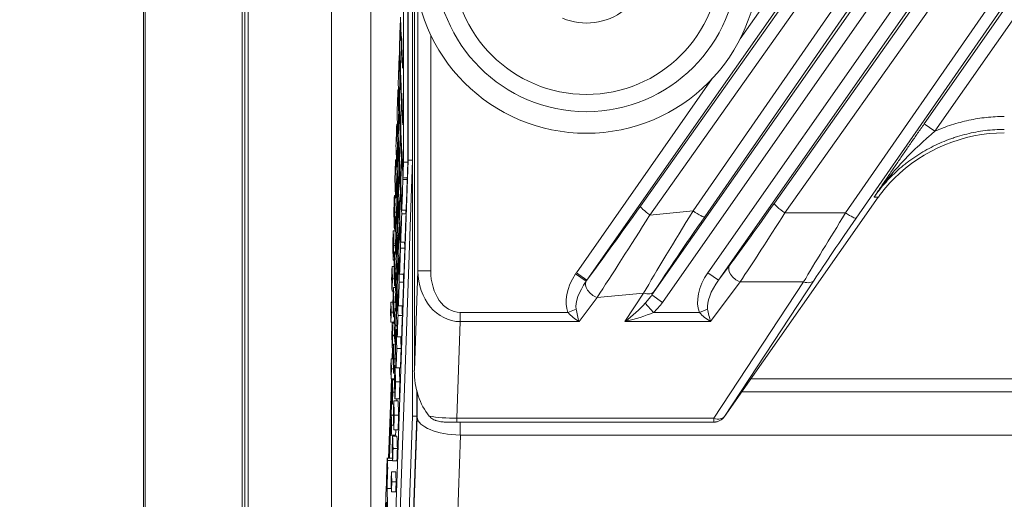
# Model space of a CAD drawing. Header units: millimetres. Extents: x 4 to 836, y 5 to 589.
# Tile 113 of 154: x 641 to 664, y 277 to 288. Entities that reach past the tile are written whole.
import ezdxf

# ---------------------------------------------------------------- set-up
doc = ezdxf.new("R2010")
doc.units = ezdxf.units.MM
doc.layers.add('1', color=7, linetype='Continuous', true_color=0xffffff)
doc.styles.add('ideas_simplex', font='simplex.shx')
doc.dimstyles.get("Standard").update_dxf_attribs({"dimtxt": 0.18, "dimasz": 0.18, "dimexe": 0.18, "dimexo": 0.0625, "dimgap": 0.09, "dimtad": 0, "dimtih": 1, "dimtoh": 1, "dimdec": 4, "dimzin": 0, "dimdsep": 46, "dimtxsty": 'Standard', "dimcen": 0.09, "dimadec": 0, "dimazin": 0, "dimtfac": 1, "dimtdec": 4, "dimtofl": 0, "dimtmove": 0, "dimatfit": 3, "dimfxl": 1, "dimtolj": 1, "dimtzin": 0, "dimarcsym": 0})

# ---------------------------------------------------------------- blocks, each defined once
blk = doc.blocks.new('_U6')
at = {"layer": '1', "color": 152, "lineweight": 13}
for p, q in [((678.538624, 315.211223), (784.688083, 315.211223)), ((650.312249, 253.711148), (784.688083, 253.711148))]:
    blk.add_line(p, q, dxfattribs=at)
at = {"layer": '1', "color": 27, "lineweight": 13}
blk.add_line((782.688083, 315.211223), (782.688083, 253.711148), dxfattribs=at)
at = {"layer": '1', "color": 87, "lineweight": 25}
for p, q in [((781.188083, 293.048685), (775.563083, 293.048685)), ((775.563083, 293.048685), (775.563083, 291.548685)), ((781.188083, 291.548685), (781.188083, 293.048685)), ((775.563083, 277.373685), (775.563083, 275.873685)), ((781.188083, 275.873685), (781.188083, 277.373685)), ((775.563083, 275.873685), (781.188083, 275.873685))]:
    blk.add_line(p, q, dxfattribs=at)
at = {"layer": '1', "color": 27, "lineweight": 18}
for points in [[(782.688083, 315.211223), (783.217064, 312.211225), (782.159102, 312.211221)], [(782.688083, 253.711148), (782.159102, 256.711146), (783.217064, 256.71115)]]:
    blk.add_solid(points, dxfattribs=at)
at = {"layer": '1', "color": 87, "linetype": 'Continuous', "lineweight": 25, "char_height": 3, "attachment_point": 7, "rotation": 90, "line_spacing_factor": 1.204819, "style": 'ideas_simplex'}
for s, insert in [('\\W1.2558;2.421', (781.034583, 277.321185)), ('\\W1.2097;61,5', (773.722083, 278.806185))]:
    blk.add_mtext(s, dxfattribs=dict(at, insert=insert))
blk = doc.blocks.new('_U7')
at = {"layer": '1', "color": 152, "lineweight": 13}
for p, q in [((695.062702, 354.711299), (597.434386, 354.711299)), ((663.288624, 267.843936), (597.434386, 267.843936))]:
    blk.add_line(p, q, dxfattribs=at)
at = {"layer": '1', "color": 27, "lineweight": 13}
blk.add_line((599.434386, 267.843936), (599.434386, 354.711299), dxfattribs=at)
at = {"layer": '1', "color": 87, "lineweight": 25}
for p, q in [((597.934386, 318.380118), (592.309386, 318.380118)), ((592.309386, 318.380118), (592.309386, 316.880118)), ((597.934386, 316.880118), (597.934386, 318.380118)), ((592.309386, 305.675118), (592.309386, 304.175118)), ((597.934386, 304.175118), (597.934386, 305.675118)), ((592.309386, 304.175118), (597.934386, 304.175118))]:
    blk.add_line(p, q, dxfattribs=at)
at = {"layer": '1', "color": 27, "lineweight": 18}
for points in [[(599.434386, 354.711299), (599.963367, 351.711301), (598.905405, 351.711297)], [(599.434386, 267.843936), (598.905405, 270.843935), (599.963367, 270.843938)]]:
    blk.add_solid(points, dxfattribs=at)
at = {"layer": '1', "color": 87, "linetype": 'Continuous', "lineweight": 25, "char_height": 3, "attachment_point": 7, "rotation": 90, "line_spacing_factor": 1.204819, "style": 'ideas_simplex'}
for s, insert in [('\\W1.2280;86,9', (590.468386, 305.622618)), ('\\W1.2097;3.42', (597.780886, 305.622618))]:
    blk.add_mtext(s, dxfattribs=dict(at, insert=insert))

msp = doc.modelspace()

# ---------------------------------------------------------------- linework, layer by layer
at = {"layer": '1', "color": 9, "linetype": 'Continuous', "lineweight": 18}
for p, q in [((648.127, 346.345), (648.127, 262.077)), ((646.195, 264.598), (646.195, 343.825)), ((646.113, 274.65), (646.113, 333.773)), ((646.05, 333.676), (646.05, 274.746))]:
    msp.add_line(p, q, dxfattribs=at)
at = {"layer": '1', "color": 252, "linetype": 'Continuous', "lineweight": 18}
for p, q in [((649.039, 268.211), (649.039, 345.46)), ((694.221, 279.511), (657.856, 279.511)), ((657.646, 279.211), (694.431, 279.211)), ((700.956, 278.211), (651.122, 278.211))]:
    msp.add_line(p, q, dxfattribs=at)
at = {"layer": '1', "color": 9, "linetype": 'Continuous', "lineweight": 13}
for p, q in [((643.763, 263.973), (643.763, 344.449)), ((643.804, 344.449), (643.804, 263.973))]:
    msp.add_line(p, q, dxfattribs=at)
at = {"layer": '1', "color": 27, "linetype": 'Continuous', "lineweight": 13}
for p, q in [((656.514, 283.409), (666.741, 298.173)), ((655.558, 281.461), (667.114, 297.964)), ((667.012, 298.036), (656.784, 283.272)), ((667.359, 297.792), (655.803, 281.289)), ((657.605, 287.4), (664.699, 297.531)), ((664.944, 297.359), (654.053, 281.805)), ((655.293, 283.522), (665.039, 297.292)), ((665.26, 297.086), (655.514, 283.315)), ((656.859, 281.977), (667.431, 297.075)), ((667.677, 296.903), (657.105, 281.805)), ((658.4, 283.587), (667.775, 296.834)), ((668.02, 296.61), (658.646, 283.363)), ((660.054, 283.363), (668.62, 295.729)), ((668.866, 295.609), (660.3, 283.243)), ((661.877, 285.429), (668.925, 295.495)), ((669.171, 295.323), (662.122, 285.257)), ((650.129, 282.019), (650.129, 288.368)), ((650.428, 287.489), (650.428, 282.019)), ((653.808, 281.977), (656.96, 286.479)), ((662.122, 285.257), (661.877, 285.429)), ((655.514, 283.315), (656.514, 283.409)), ((658.646, 283.363), (660.054, 283.363)), ((657.105, 281.805), (657.359, 282.147)), ((650.048, 279.709), (650.129, 282.019)), ((650.428, 282.019), (650.129, 282.019)), ((654.036, 281.781), (653.787, 281.947)), ((654.053, 281.805), (653.808, 281.977)), ((656.859, 281.977), (657.105, 281.805)), ((657.605, 281.763), (656.921, 280.842)), ((656.997, 278.599), (659.078, 281.763)), ((659.323, 281.803), (657.243, 278.639)), ((659.078, 281.763), (657.605, 281.763)), ((655.368, 281.505), (654.286, 281.403)), ((654.931, 280.842), (655.368, 281.505)), ((655.613, 281.545), (655.558, 281.461)), ((655.803, 281.289), (655.558, 281.461)), ((654.286, 281.403), (653.869, 280.842)), ((655.597, 281.054), (655.404, 281.267)), ((651.111, 281.054), (651.111, 280.842)), ((651.111, 281.054), (653.612, 281.054)), ((653.612, 281.054), (653.8, 281.134)), ((655.597, 281.054), (656.664, 281.054)), ((656.664, 281.054), (656.852, 281.134)), ((651.111, 280.842), (651.033, 278.599)), ((653.869, 280.842), (651.111, 280.842)), ((656.921, 280.842), (654.931, 280.842)), ((651.033, 278.599), (651.033, 278.511)), ((651.033, 278.599), (656.997, 278.599)), ((656.997, 278.599), (656.997, 278.511)), ((657.243, 278.639), (657.246, 278.639))]:
    msp.add_line(p, q, dxfattribs=at)
at = {"layer": '1', "color": 18, "linetype": 'Continuous', "lineweight": 18}
for p, q in [((650.003, 293.462), (650.003, 278.645)), ((649.561, 280.806), (649.562, 280.828)), ((649.533, 279.98), (649.542, 280.235)), ((649.452, 277.672), (649.516, 279.516)), ((650.103, 279.248), (650.103, 278.645)), ((650.003, 278.645), (649.462, 263.145)), ((650.103, 278.645), (649.562, 263.145)), ((650.003, 278.645), (650.103, 278.645))]:
    msp.add_line(p, q, dxfattribs=at)
at = {"layer": '1', "color": 7, "linetype": 'Continuous', "lineweight": 18}
for p, q in [((649.903, 289.962), (649.903, 284.588)), ((650.003, 289.962), (650.003, 284.588)), ((649.903, 284.588), (649.298, 267.262)), ((650.003, 284.588), (649.398, 267.262)), ((650.003, 284.588), (649.903, 284.588)), ((649.554, 279.98), (649.563, 280.235)), ((649.474, 277.672), (649.538, 279.516))]:
    msp.add_line(p, q, dxfattribs=at)
at = {"layer": '1', "color": 27, "linetype": 'Continuous', "lineweight": 18}
for p, q in [((650.048, 288.941), (650.048, 279.709)), ((660.812, 283.732), (657.246, 278.639)), ((651.033, 278.511), (650.797, 278.511)), ((656.997, 278.511), (651.033, 278.511)), ((657, 278.511), (656.997, 278.511))]:
    msp.add_line(p, q, dxfattribs=at)
at = {"layer": '1', "color": 163, "linetype": 'Continuous', "lineweight": 18}
for p, q in [((649.729, 287.813), (649.723, 287.813)), ((649.754, 287.412), (649.751, 287.412)), ((649.745, 287.24), (649.743, 287.24)), ((649.747, 287.301), (649.747, 287.301)), ((649.705, 287.015), (649.695, 287.015)), ((649.72, 286.468), (649.714, 286.468)), ((649.724, 286.582), (649.72, 286.582)), ((649.73, 286.586), (649.724, 286.586)), ((649.681, 286.217), (649.667, 286.217)), ((649.758, 286.101), (649.756, 286.101)), ((649.704, 285.863), (649.693, 285.863)), ((649.75, 285.928), (649.747, 285.928)), ((649.752, 285.989), (649.751, 285.989)), ((649.695, 285.695), (649.685, 285.695)), ((649.707, 285.761), (649.697, 285.761)), ((649.656, 285.419), (649.639, 285.419)), ((649.677, 285.144), (649.666, 285.144)), ((649.725, 285.156), (649.718, 285.156)), ((649.729, 285.27), (649.724, 285.27)), ((649.735, 285.275), (649.729, 285.275)), ((649.67, 284.923), (649.656, 284.923)), ((649.684, 284.935), (649.67, 284.935)), ((649.756, 284.678), (649.756, 284.678)), ((649.763, 284.789), (649.76, 284.789)), ((649.633, 284.595), (649.612, 284.595)), ((649.653, 284.424), (649.639, 284.424)), ((649.708, 284.551), (649.697, 284.551)), ((649.712, 284.449), (649.702, 284.449)), ((649.754, 284.616), (649.752, 284.616)), ((649.897, 284.543), (649.797, 284.543)), ((649.7, 284.383), (649.69, 284.383)), ((649.884, 284.176), (649.784, 284.176)), ((649.659, 284.15), (649.628, 284.15)), ((649.661, 284.109), (649.643, 284.109)), ((649.733, 283.958), (649.729, 283.958)), ((649.739, 283.963), (649.733, 283.963)), ((649.883, 284.142), (649.783, 284.142)), ((649.61, 283.77), (649.585, 283.77)), ((649.681, 283.832), (649.67, 283.832)), ((649.729, 283.844), (649.723, 283.844)), ((649.629, 283.705), (649.612, 283.705)), ((649.674, 283.611), (649.661, 283.611)), ((649.688, 283.623), (649.675, 283.623)), ((649.634, 283.378), (649.599, 283.378)), ((649.637, 283.284), (649.616, 283.284)), ((649.855, 283.343), (649.755, 283.343)), ((649.858, 283.431), (649.758, 283.431)), ((649.657, 283.112), (649.643, 283.112)), ((649.704, 283.072), (649.694, 283.072)), ((649.713, 283.239), (649.702, 283.239)), ((649.716, 283.137), (649.706, 283.137)), ((649.605, 282.944), (649.558, 282.944)), ((649.606, 282.986), (649.585, 282.986)), ((649.664, 282.838), (649.632, 282.838)), ((649.609, 282.605), (649.57, 282.605)), ((649.665, 282.798), (649.648, 282.798)), ((649.832, 282.686), (649.732, 282.686)), ((649.614, 282.458), (649.589, 282.458)), ((649.634, 282.393), (649.616, 282.393)), ((649.686, 282.52), (649.675, 282.52)), ((649.827, 282.546), (649.727, 282.546)), ((649.578, 282.118), (649.531, 282.118)), ((649.583, 282.266), (649.558, 282.266)), ((649.679, 282.299), (649.665, 282.299)), ((649.693, 282.311), (649.679, 282.311)), ((649.639, 282.066), (649.603, 282.066)), ((649.642, 281.972), (649.621, 281.972)), ((649.806, 281.941), (649.706, 281.941)), ((649.584, 281.833), (649.541, 281.833)), ((649.611, 281.674), (649.589, 281.674)), ((649.661, 281.801), (649.648, 281.801)), ((649.799, 281.76), (649.699, 281.76)), ((649.56, 281.547), (649.531, 281.547)), ((649.609, 281.632), (649.563, 281.632)), ((649.668, 281.527), (649.636, 281.527)), ((649.67, 281.486), (649.652, 281.486)), ((649.551, 281.292), (649.504, 281.292)), ((649.614, 281.293), (649.574, 281.293)), ((649.779, 281.208), (649.679, 281.208)), ((649.559, 281.06), (649.512, 281.06)), ((649.619, 281.146), (649.594, 281.146)), ((649.638, 281.081), (649.621, 281.081)), ((649.77, 280.987), (649.67, 280.987)), ((649.583, 280.828), (649.504, 280.828)), ((649.582, 280.806), (649.536, 280.806)), ((649.587, 280.955), (649.563, 280.955)), ((649.643, 280.754), (649.608, 280.754)), ((649.588, 280.521), (649.546, 280.521)), ((649.646, 280.66), (649.625, 280.66)), ((649.614, 280.32), (649.567, 280.32)), ((649.615, 280.362), (649.594, 280.362)), ((649.752, 280.489), (649.652, 280.489)), ((649.564, 280.235), (649.536, 280.235)), ((649.741, 280.215), (649.641, 280.215)), ((649.555, 279.98), (649.509, 279.98)), ((649.618, 279.982), (649.579, 279.982)), ((649.623, 279.834), (649.598, 279.834)), ((649.563, 279.748), (649.517, 279.748)), ((649.592, 279.643), (649.567, 279.643)), ((649.725, 279.77), (649.625, 279.77)), ((649.587, 279.516), (649.509, 279.516)), ((649.587, 279.494), (649.54, 279.494)), ((649.712, 279.442), (649.612, 279.442)), ((649.593, 279.209), (649.55, 279.209)), ((649.569, 278.924), (649.54, 278.924)), ((649.671, 279.008), (649.571, 279.008)), ((649.698, 279.05), (649.598, 279.05)), ((649.56, 278.669), (649.513, 278.669)), ((649.683, 278.67), (649.583, 278.67)), ((649.568, 278.437), (649.521, 278.437)), ((649.671, 278.331), (649.571, 278.331)), ((649.613, 278.204), (649.513, 278.204)), ((649.644, 278.183), (649.545, 278.183)), ((649.654, 277.897), (649.554, 277.897)), ((649.644, 277.612), (649.545, 277.612)), ((649.617, 277.357), (649.518, 277.357)), ((649.626, 277.125), (649.526, 277.125)), ((649.617, 276.893), (649.518, 276.893))]:
    msp.add_line(p, q, dxfattribs=at)
at = {"layer": '1', "color": 252, "linetype": 'Continuous', "lineweight": 13}
for p, q in [((650.112, 278.625), (650.112, 279.213)), ((649.571, 263.139), (650.112, 278.625)), ((651.111, 278.511), (651.111, 278.211)), ((651.122, 278.211), (650.571, 262.432))]:
    msp.add_line(p, q, dxfattribs=at)
at = {"layer": '1', "color": 5, "linetype": 'Continuous', "lineweight": 18}
for p, q in [((649.533, 277.672), (649.409, 277.672)), ((649.415, 276.974), (649.515, 276.974))]:
    msp.add_line(p, q, dxfattribs=at)
at = {"layer": '1', "color": 5, "linetype": 'Continuous', "lineweight": 13}
msp.add_line((649.425, 277.622), (649.525, 277.622), dxfattribs=at)
at = {"layer": '1', "color": 9, "linetype": 'Continuous', "lineweight": 18}
for radius in [4, 3.5]:
    msp.add_circle((654.039, 289.211), radius, dxfattribs=at)
at = {"layer": '1', "color": 9, "linetype": 'Continuous', "lineweight": 13}
msp.add_circle((654.039, 289.211), 3.1, dxfattribs=at)
at = {"layer": '1', "color": 9, "linetype": 'Continuous', "lineweight": 18}
msp.add_arc((654.039, 289.211), 1.443, 247.4773, 307.4773, dxfattribs=at)
at = {"layer": '1', "color": 27, "linetype": 'Continuous', "lineweight": 13}
for centre, major_axis, ratio, start_param, end_param in [((655.39, 283.824), (-2.045, -2.904), 0.026719, 0.821241, 1.485555), ((655.539, 283.35), (-0.245, 0.173), 0.14241, 0.035266, 1.570615), ((658.615, 284.056), (-1.892, -2.699), 0.028594, 0.805442, 1.416307), ((658.646, 283.415), (0.245, -0.173), 0.14246, 3.176859, 4.812872), ((655.636, 283.652), (-2.016, -3.203), 0.020276, 0.805409, 1.478302), ((656.88, 283.769), (-1.998, -3.201), 0.031993, 4.844909, 5.517802), ((657.125, 283.597), (-2.026, -2.902), 0.026683, 4.84311, 5.516003), ((656.539, 283.444), (0.247, -0.171), 0.142401, 4.710776, 6.247919), ((658.86, 283.884), (-1.892, -3), 0.027453, 0.802715, 1.413581), ((660.496, 283.884), (-1.892, -3), 0.027453, 4.904239, 5.515104), ((660.054, 283.415), (0.247, -0.171), 0.14345, 4.81143, 6.247914), ((660.741, 283.712), (-1.892, -2.699), 0.028594, 4.906965, 5.517831), ((657.605, 281.975), (0.241, -0.179), 0.626002, 3.186361, 5.147662), ((651.129, 282.044), (-0.042, -1.202), 0.831726, 4.761749, 6.307865), ((651.129, 282.044), (0.035, 0.99), 0.706891, 1.620157, 3.166273), ((654.314, 281.654), (0.572, 0.769), 0.626002, 1.65348, 2.791467), ((657.366, 281.654), (0.572, 0.769), 0.626002, 1.615564, 2.791467), ((654.314, 281.654), (-0.46, -0.619), 0.389276, 4.795073, 5.93306), ((654.286, 281.615), (-0.241, 0.179), 0.626002, 0.082684, 2.006069), ((657.366, 281.654), (-0.46, -0.619), 0.389276, 4.757157, 5.93306), ((659.078, 281.975), (0.251, -0.165), 0.641183, 5.111399, 6.237691), ((655.368, 281.717), (0.251, -0.165), 0.641183, 5.111399, 6.237691), ((655.326, 281.654), (-0.408, -0.621), 0.403543, 1.184408, 1.525302), ((654.931, 281.054), (-0.66, -0.541), 0.194741, 1.41266, 2.198058), ((655.326, 281.654), (-0.514, -0.782), 0.641183, 1.184408, 1.525302), ((653.869, 281.054), (-0.346, 0.265), 0.403982, 1.08556, 1.870958), ((653.869, 281.054), (-0.083, 0.388), 0.13042, 1.335051, 2.120449), ((654.931, 281.054), (-0.939, -0.223), 0.214071, 1.520116, 2.305514), ((656.921, 281.054), (-0.346, 0.265), 0.403982, 1.08556, 1.870958), ((656.921, 281.054), (-0.083, 0.388), 0.13042, 1.335051, 2.120449), ((651.016, 278.811), (-1, 0.009), 0.211935, 0.902631, 1.590052), ((656.997, 278.811), (0, 0.3), 0.999093, 3.141593, 4.10195), ((656.997, 278.811), (-0.251, 0.165), 0.641183, 1.969807, 3.096099)]:
    msp.add_ellipse(centre, major_axis=major_axis, ratio=ratio, start_param=start_param, end_param=end_param, dxfattribs=at)
at = {"layer": '1', "color": 27, "linetype": 'Continuous', "lineweight": 18}
for centre, major_axis, ratio, start_param, end_param in [((651.048, 279.744), (0.049, 1.414), 0.706891, 1.620157, 2.478852), ((657, 278.811), (-0.3, 0), 0.999093, 1.570796, 2.531154)]:
    msp.add_ellipse(centre, major_axis=major_axis, ratio=ratio, start_param=start_param, end_param=end_param, dxfattribs=at)
at = {"layer": '1', "color": 252, "linetype": 'Continuous', "lineweight": 18}
for centre, major_axis, ratio, start_param, end_param in [((651.111, 278.625), (-1, 0.017), 0.414035, 0.042133, 1.578023), ((651.146, 279.625), (-0.049, -1.414), 0.706891, 0.014454, 0.02468)]:
    msp.add_ellipse(centre, major_axis=major_axis, ratio=ratio, start_param=start_param, end_param=end_param, dxfattribs=at)
at = {"layer": '1', "color": 163, "linetype": 'Continuous', "lineweight": 18}
for points in [[(649.797, 289.929), (649.797, 288.134), (649.797, 286.338), (649.797, 284.543)], [(649.897, 289.929), (649.897, 288.134), (649.897, 286.338), (649.897, 284.543)], [(649.747, 287.301), (649.74, 287.501), (649.733, 287.701), (649.726, 287.901)], [(649.7, 287.156), (649.707, 287.375), (649.715, 287.594), (649.723, 287.813)], [(649.723, 287.813), (649.729, 287.622), (649.736, 287.431), (649.743, 287.24)], [(649.726, 286.701), (649.735, 286.938), (649.743, 287.175), (649.751, 287.412)], [(649.752, 287.455), (649.75, 287.404), (649.749, 287.353), (649.747, 287.301)], [(649.751, 287.412), (649.759, 287.181), (649.767, 286.95), (649.775, 286.719)], [(649.777, 286.754), (649.768, 286.987), (649.76, 287.221), (649.752, 287.455)], [(649.72, 286.582), (649.713, 286.773), (649.706, 286.964), (649.7, 287.156)], [(649.743, 287.24), (649.735, 287.021), (649.727, 286.801), (649.72, 286.582)], [(649.674, 286.411), (649.681, 286.612), (649.688, 286.814), (649.695, 287.015)], [(649.695, 287.015), (649.701, 286.833), (649.708, 286.65), (649.714, 286.468)], [(649.751, 285.989), (649.743, 286.227), (649.735, 286.464), (649.726, 286.701)], [(649.775, 286.719), (649.776, 286.73), (649.776, 286.742), (649.777, 286.754)], [(649.714, 286.468), (649.707, 286.266), (649.7, 286.064), (649.693, 285.863)], [(649.701, 285.928), (649.709, 286.148), (649.717, 286.367), (649.724, 286.586)], [(649.724, 286.586), (649.732, 286.367), (649.74, 286.148), (649.747, 285.928)], [(649.693, 285.863), (649.686, 286.045), (649.68, 286.228), (649.674, 286.411)], [(649.648, 285.666), (649.654, 285.85), (649.661, 286.033), (649.667, 286.217)], [(649.667, 286.217), (649.673, 286.043), (649.679, 285.869), (649.685, 285.695)], [(649.731, 285.389), (649.739, 285.626), (649.747, 285.863), (649.756, 286.101)], [(649.757, 286.144), (649.755, 286.092), (649.753, 286.041), (649.751, 285.989)], [(649.756, 286.101), (649.764, 285.869), (649.772, 285.638), (649.78, 285.407)], [(649.781, 285.442), (649.773, 285.676), (649.765, 285.91), (649.757, 286.144)], [(649.724, 285.27), (649.717, 285.49), (649.709, 285.709), (649.701, 285.928)], [(649.747, 285.928), (649.74, 285.709), (649.732, 285.49), (649.724, 285.27)], [(649.666, 285.144), (649.66, 285.318), (649.654, 285.492), (649.648, 285.666)], [(649.685, 285.695), (649.679, 285.511), (649.672, 285.327), (649.666, 285.144)], [(649.676, 285.156), (649.683, 285.358), (649.69, 285.559), (649.697, 285.761)], [(649.697, 285.761), (649.704, 285.559), (649.711, 285.358), (649.718, 285.156)], [(649.622, 284.921), (649.627, 285.087), (649.633, 285.253), (649.639, 285.419)], [(649.639, 285.419), (649.645, 285.253), (649.651, 285.088), (649.656, 284.923)], [(649.756, 284.678), (649.747, 284.915), (649.739, 285.152), (649.731, 285.389)], [(649.78, 285.407), (649.78, 285.419), (649.781, 285.43), (649.781, 285.442)], [(649.697, 284.551), (649.69, 284.753), (649.683, 284.954), (649.676, 285.156)], [(649.718, 285.156), (649.711, 284.954), (649.704, 284.753), (649.697, 284.551)], [(649.706, 284.616), (649.713, 284.836), (649.721, 285.055), (649.729, 285.275)], [(649.729, 285.275), (649.736, 285.055), (649.744, 284.836), (649.752, 284.616)], [(649.639, 284.424), (649.633, 284.59), (649.627, 284.755), (649.622, 284.921)], [(649.656, 284.923), (649.651, 284.757), (649.645, 284.59), (649.639, 284.424)], [(649.651, 284.383), (649.658, 284.567), (649.664, 284.751), (649.67, 284.935)], [(649.67, 284.935), (649.677, 284.751), (649.683, 284.567), (649.69, 284.383)], [(649.735, 284.077), (649.744, 284.315), (649.752, 284.552), (649.76, 284.789)], [(649.761, 284.832), (649.759, 284.781), (649.758, 284.729), (649.756, 284.678)], [(649.784, 284.176), (649.776, 284.395), (649.769, 284.613), (649.761, 284.832)], [(649.596, 284.15), (649.602, 284.299), (649.607, 284.447), (649.612, 284.595)], [(649.612, 284.595), (649.617, 284.447), (649.622, 284.299), (649.628, 284.15)], [(649.681, 283.844), (649.688, 284.046), (649.695, 284.247), (649.702, 284.449)], [(649.702, 284.449), (649.709, 284.247), (649.716, 284.046), (649.723, 283.844)], [(649.729, 283.958), (649.721, 284.178), (649.713, 284.397), (649.706, 284.616)], [(649.752, 284.616), (649.744, 284.397), (649.736, 284.178), (649.729, 283.958)], [(649.797, 284.543), (649.793, 284.421), (649.788, 284.298), (649.784, 284.176)], [(649.897, 284.543), (649.892, 284.421), (649.888, 284.298), (649.884, 284.176)], [(649.67, 283.832), (649.664, 284.016), (649.658, 284.199), (649.651, 284.383)], [(649.69, 284.383), (649.683, 284.199), (649.677, 284.016), (649.67, 283.832)], [(649.882, 284.176), (649.882, 284.165), (649.882, 284.153), (649.883, 284.142)], [(649.612, 283.705), (649.607, 283.853), (649.602, 284.002), (649.596, 284.15)], [(649.628, 284.15), (649.622, 284.002), (649.617, 283.853), (649.612, 283.705)], [(649.626, 283.611), (649.632, 283.777), (649.638, 283.943), (649.643, 284.109)], [(649.643, 284.109), (649.649, 283.943), (649.655, 283.777), (649.661, 283.611)], [(649.758, 283.431), (649.75, 283.647), (649.743, 283.862), (649.735, 284.077)], [(649.783, 284.142), (649.774, 283.905), (649.766, 283.668), (649.758, 283.431)], [(649.883, 284.142), (649.874, 283.905), (649.866, 283.668), (649.858, 283.431)], [(649.571, 283.378), (649.576, 283.508), (649.58, 283.639), (649.585, 283.77)], [(649.585, 283.77), (649.59, 283.639), (649.594, 283.508), (649.599, 283.378)], [(649.723, 283.844), (649.716, 283.642), (649.709, 283.441), (649.702, 283.239)], [(649.643, 283.112), (649.638, 283.279), (649.632, 283.445), (649.626, 283.611)], [(649.661, 283.611), (649.655, 283.445), (649.649, 283.279), (649.643, 283.112)], [(649.656, 283.072), (649.662, 283.255), (649.668, 283.439), (649.675, 283.623)], [(649.675, 283.623), (649.681, 283.439), (649.688, 283.255), (649.694, 283.072)], [(649.585, 282.986), (649.58, 283.116), (649.576, 283.247), (649.571, 283.378)], [(649.599, 283.378), (649.594, 283.247), (649.59, 283.116), (649.585, 282.986)], [(649.601, 282.838), (649.606, 282.987), (649.611, 283.135), (649.616, 283.284)], [(649.616, 283.284), (649.622, 283.135), (649.627, 282.987), (649.632, 282.838)], [(649.732, 282.686), (649.725, 282.892), (649.717, 283.099), (649.71, 283.305)], [(649.755, 283.343), (649.747, 283.124), (649.74, 282.905), (649.732, 282.686)], [(649.855, 283.343), (649.847, 283.124), (649.839, 282.905), (649.832, 282.686)], [(649.852, 283.431), (649.853, 283.402), (649.854, 283.373), (649.855, 283.343)], [(649.675, 282.52), (649.668, 282.704), (649.662, 282.888), (649.656, 283.072)], [(649.694, 283.072), (649.688, 282.888), (649.681, 282.704), (649.675, 282.52)], [(649.706, 283.137), (649.713, 282.94), (649.72, 282.743), (649.727, 282.546)], [(649.546, 282.605), (649.55, 282.718), (649.554, 282.831), (649.558, 282.944)], [(649.558, 282.944), (649.562, 282.831), (649.566, 282.718), (649.57, 282.605)], [(649.616, 282.393), (649.611, 282.542), (649.606, 282.69), (649.601, 282.838)], [(649.632, 282.838), (649.627, 282.69), (649.622, 282.542), (649.616, 282.393)], [(649.558, 282.266), (649.554, 282.379), (649.55, 282.492), (649.546, 282.605)], [(649.57, 282.605), (649.566, 282.492), (649.562, 282.379), (649.558, 282.266)], [(649.63, 282.299), (649.636, 282.465), (649.642, 282.631), (649.648, 282.798)], [(649.648, 282.798), (649.654, 282.631), (649.659, 282.465), (649.665, 282.299)], [(649.822, 282.686), (649.824, 282.639), (649.825, 282.592), (649.827, 282.546)], [(649.576, 282.066), (649.58, 282.196), (649.585, 282.327), (649.589, 282.458)], [(649.589, 282.458), (649.594, 282.327), (649.599, 282.196), (649.603, 282.066)], [(649.706, 281.941), (649.699, 282.138), (649.692, 282.335), (649.685, 282.532)], [(649.727, 282.546), (649.72, 282.344), (649.713, 282.143), (649.706, 281.941)], [(649.827, 282.546), (649.82, 282.344), (649.813, 282.143), (649.806, 281.941)], [(649.521, 281.833), (649.524, 281.928), (649.528, 282.023), (649.531, 282.118)], [(649.531, 282.118), (649.534, 282.023), (649.538, 281.928), (649.541, 281.833)], [(649.648, 281.801), (649.642, 281.967), (649.636, 282.133), (649.63, 282.299)], [(649.665, 282.299), (649.659, 282.133), (649.654, 281.967), (649.648, 281.801)], [(649.66, 281.76), (649.666, 281.944), (649.673, 282.128), (649.679, 282.311)], [(649.679, 282.311), (649.686, 282.128), (649.692, 281.944), (649.699, 281.76)], [(649.589, 281.674), (649.585, 281.805), (649.58, 281.935), (649.576, 282.066)], [(649.603, 282.066), (649.599, 281.935), (649.594, 281.805), (649.589, 281.674)], [(649.605, 281.527), (649.611, 281.675), (649.616, 281.823), (649.621, 281.972)], [(649.621, 281.972), (649.626, 281.823), (649.631, 281.675), (649.636, 281.527)], [(649.792, 281.941), (649.794, 281.881), (649.796, 281.82), (649.799, 281.76)], [(649.531, 281.547), (649.528, 281.642), (649.524, 281.737), (649.521, 281.833)], [(649.541, 281.833), (649.538, 281.737), (649.534, 281.642), (649.531, 281.547)], [(649.679, 281.208), (649.673, 281.392), (649.666, 281.576), (649.66, 281.76)], [(649.699, 281.76), (649.692, 281.576), (649.686, 281.392), (649.679, 281.208)], [(649.799, 281.76), (649.792, 281.576), (649.786, 281.392), (649.779, 281.208)], [(649.551, 281.293), (649.555, 281.406), (649.559, 281.519), (649.563, 281.632)], [(649.563, 281.632), (649.566, 281.519), (649.57, 281.406), (649.574, 281.293)], [(649.621, 281.081), (649.616, 281.23), (649.611, 281.378), (649.605, 281.527)], [(649.636, 281.527), (649.631, 281.378), (649.626, 281.23), (649.621, 281.081)], [(649.635, 280.987), (649.641, 281.153), (649.647, 281.319), (649.652, 281.486)], [(649.652, 281.486), (649.658, 281.319), (649.664, 281.153), (649.67, 280.987)], [(649.496, 281.06), (649.499, 281.137), (649.501, 281.215), (649.504, 281.292)], [(649.504, 281.292), (649.507, 281.215), (649.51, 281.137), (649.512, 281.06)], [(649.563, 280.955), (649.559, 281.068), (649.555, 281.18), (649.551, 281.293)], [(649.574, 281.293), (649.57, 281.18), (649.566, 281.068), (649.563, 280.955)], [(649.762, 281.208), (649.765, 281.135), (649.767, 281.061), (649.77, 280.987)], [(649.504, 280.828), (649.501, 280.905), (649.499, 280.983), (649.496, 281.06)], [(649.512, 281.06), (649.51, 280.983), (649.507, 280.905), (649.504, 280.828)], [(649.58, 280.754), (649.585, 280.885), (649.589, 281.015), (649.594, 281.146)], [(649.594, 281.146), (649.599, 281.015), (649.603, 280.885), (649.608, 280.754)], [(649.652, 280.489), (649.647, 280.655), (649.641, 280.821), (649.635, 280.987)], [(649.67, 280.987), (649.664, 280.821), (649.658, 280.655), (649.652, 280.489)], [(649.77, 280.987), (649.764, 280.821), (649.758, 280.655), (649.752, 280.489)], [(649.526, 280.521), (649.529, 280.616), (649.532, 280.711), (649.536, 280.806)], [(649.536, 280.806), (649.539, 280.711), (649.542, 280.616), (649.546, 280.521)], [(649.594, 280.362), (649.589, 280.493), (649.585, 280.623), (649.58, 280.754)], [(649.608, 280.754), (649.603, 280.623), (649.599, 280.493), (649.594, 280.362)], [(649.536, 280.235), (649.532, 280.331), (649.529, 280.426), (649.526, 280.521)], [(649.546, 280.521), (649.542, 280.426), (649.539, 280.331), (649.536, 280.235)], [(649.61, 280.215), (649.615, 280.363), (649.62, 280.512), (649.625, 280.66)], [(649.625, 280.66), (649.631, 280.512), (649.636, 280.363), (649.641, 280.215)], [(649.555, 279.982), (649.559, 280.094), (649.563, 280.207), (649.567, 280.32)], [(649.567, 280.32), (649.571, 280.207), (649.575, 280.094), (649.579, 279.982)], [(649.731, 280.489), (649.734, 280.397), (649.738, 280.306), (649.741, 280.215)], [(649.625, 279.77), (649.62, 279.918), (649.615, 280.066), (649.61, 280.215)], [(649.641, 280.215), (649.636, 280.066), (649.631, 279.918), (649.625, 279.77)], [(649.741, 280.215), (649.736, 280.066), (649.731, 279.918), (649.725, 279.77)], [(649.501, 279.748), (649.503, 279.826), (649.506, 279.903), (649.509, 279.98)], [(649.509, 279.98), (649.511, 279.903), (649.514, 279.826), (649.517, 279.748)], [(649.567, 279.643), (649.563, 279.756), (649.559, 279.869), (649.555, 279.982)], [(649.585, 279.442), (649.589, 279.573), (649.594, 279.704), (649.598, 279.834)], [(649.598, 279.834), (649.603, 279.704), (649.608, 279.573), (649.612, 279.442)], [(649.509, 279.516), (649.506, 279.594), (649.503, 279.671), (649.501, 279.748)], [(649.517, 279.748), (649.514, 279.671), (649.511, 279.594), (649.509, 279.516)], [(649.53, 279.209), (649.533, 279.304), (649.537, 279.399), (649.54, 279.494)], [(649.54, 279.494), (649.543, 279.399), (649.547, 279.304), (649.55, 279.209)], [(649.598, 279.05), (649.594, 279.181), (649.589, 279.312), (649.585, 279.442)], [(649.612, 279.442), (649.608, 279.312), (649.603, 279.181), (649.598, 279.05)], [(649.712, 279.442), (649.707, 279.312), (649.703, 279.181), (649.698, 279.05)], [(649.54, 278.924), (649.537, 279.019), (649.533, 279.114), (649.53, 279.209)], [(649.55, 279.209), (649.547, 279.114), (649.543, 279.019), (649.54, 278.924)], [(649.56, 278.67), (649.564, 278.783), (649.568, 278.896), (649.571, 279.008)], [(649.571, 279.008), (649.575, 278.896), (649.579, 278.783), (649.583, 278.67)], [(649.644, 279.05), (649.644, 279.036), (649.643, 279.022), (649.643, 279.008)], [(649.671, 279.008), (649.675, 278.896), (649.679, 278.783), (649.683, 278.67)], [(649.505, 278.437), (649.508, 278.514), (649.51, 278.591), (649.513, 278.669)], [(649.513, 278.669), (649.516, 278.591), (649.518, 278.514), (649.521, 278.437)], [(649.571, 278.331), (649.568, 278.444), (649.564, 278.557), (649.56, 278.67)], [(649.583, 278.67), (649.579, 278.557), (649.575, 278.444), (649.571, 278.331)], [(649.683, 278.67), (649.679, 278.557), (649.675, 278.444), (649.671, 278.331)], [(649.513, 278.204), (649.51, 278.282), (649.508, 278.359), (649.505, 278.437)], [(649.521, 278.437), (649.518, 278.359), (649.516, 278.282), (649.513, 278.204)], [(649.617, 278.331), (649.616, 278.289), (649.614, 278.247), (649.613, 278.204)], [(649.535, 277.897), (649.538, 277.992), (649.541, 278.088), (649.545, 278.183)], [(649.545, 278.183), (649.548, 278.088), (649.551, 277.992), (649.554, 277.897)], [(649.644, 278.183), (649.648, 278.088), (649.651, 277.992), (649.654, 277.897)], [(649.545, 277.612), (649.541, 277.707), (649.538, 277.802), (649.535, 277.897)], [(649.554, 277.897), (649.551, 277.802), (649.548, 277.707), (649.545, 277.612)], [(649.654, 277.897), (649.651, 277.802), (649.648, 277.707), (649.644, 277.612)], [(649.509, 277.125), (649.512, 277.202), (649.515, 277.279), (649.518, 277.357)], [(649.518, 277.357), (649.52, 277.279), (649.523, 277.202), (649.526, 277.125)], [(649.617, 277.357), (649.62, 277.279), (649.623, 277.202), (649.626, 277.125)], [(649.518, 276.893), (649.515, 276.97), (649.512, 277.047), (649.509, 277.125)], [(649.526, 277.125), (649.523, 277.047), (649.52, 276.97), (649.518, 276.893)], [(649.626, 277.125), (649.623, 277.047), (649.62, 276.97), (649.617, 276.893)]]:
    msp.add_open_spline(points, degree=3, dxfattribs=at)
at = {"layer": '1', "color": 27, "linetype": 'Continuous', "lineweight": 13}
for points, knots in [([(662.122, 285.257), (662.186, 285.285), (662.25, 285.311), (662.38, 285.361), (662.446, 285.384), (662.644, 285.448), (662.911, 285.52), (663.183, 285.564), (663.457, 285.593), (663.596, 285.601), (663.735, 285.601)], [0, 0, 0, 0, 0.125, 0.125, 0.25, 0.25, 0.5, 0.75, 0.75, 1, 1, 1, 1]), ([(662.122, 285.257), (662.055, 285.2), (661.99, 285.142), (661.86, 285.025), (661.796, 284.966), (661.669, 284.847), (661.607, 284.786), (661.485, 284.664), (661.424, 284.601), (661.247, 284.412), (661.133, 284.282), (660.998, 284.115), (660.971, 284.081), (660.918, 284.013), (660.892, 283.979), (660.853, 283.927), (660.84, 283.909), (660.815, 283.874), (660.802, 283.857), (660.777, 283.822), (660.764, 283.804), (660.739, 283.768), (660.726, 283.751), (660.714, 283.733)], [0, 0, 0, 0, 0.125, 0.125, 0.25, 0.25, 0.375, 0.375, 0.5, 0.5, 0.75, 0.75, 0.8125, 0.8125, 0.875, 0.875, 0.90625, 0.90625, 0.9375, 0.9375, 0.96875, 0.96875, 1, 1, 1, 1]), ([(663.735, 285.301), (663.587, 285.301), (663.44, 285.292), (663.149, 285.256), (663.005, 285.229), (662.792, 285.176), (662.721, 285.157), (662.615, 285.124), (662.58, 285.113), (662.51, 285.089), (662.475, 285.076), (662.302, 285.011), (662.033, 284.892), (661.781, 284.743), (661.598, 284.619), (661.538, 284.576), (661.45, 284.509), (661.421, 284.486), (661.363, 284.439), (661.335, 284.415), (661.195, 284.294), (661.09, 284.19), (660.941, 284.025), (660.893, 283.968), (660.801, 283.852), (660.757, 283.792), (660.715, 283.731)], [0, 0, 0, 0, 0.125, 0.125, 0.25, 0.25, 0.3125, 0.3125, 0.34375, 0.34375, 0.375, 0.375, 0.5, 0.625, 0.625, 0.6875, 0.6875, 0.71875, 0.71875, 0.75, 0.75, 0.875, 0.875, 0.9375, 0.9375, 1, 1, 1, 1])]:
    msp.add_open_spline(points, degree=3, knots=knots, dxfattribs=at)
at = {"layer": '1', "color": 27, "linetype": 'Continuous', "lineweight": 18}
for points, knots in [([(660.712, 283.734), (660.719, 283.743), (660.725, 283.752), (660.738, 283.771), (660.744, 283.78), (660.763, 283.806), (660.775, 283.824), (660.799, 283.859), (660.811, 283.877), (660.834, 283.911), (660.846, 283.929), (660.881, 283.98), (660.905, 284.015), (660.951, 284.083), (660.975, 284.118), (661.045, 284.221), (661.092, 284.29), (661.186, 284.428), (661.234, 284.498), (661.306, 284.603), (661.33, 284.639), (661.378, 284.709), (661.403, 284.745), (661.476, 284.851), (661.525, 284.922), (661.624, 285.065), (661.673, 285.137), (661.774, 285.282), (661.825, 285.355), (661.877, 285.429)], [0, 0, 0, 0, 0.015625, 0.015625, 0.03125, 0.03125, 0.0625, 0.0625, 0.09375, 0.09375, 0.125, 0.125, 0.1875, 0.1875, 0.25, 0.25, 0.375, 0.375, 0.5, 0.5, 0.5625, 0.5625, 0.625, 0.625, 0.75, 0.75, 0.875, 0.875, 1, 1, 1, 1]), ([(663.735, 285.22), (662.79, 285.22), (661.85, 284.831), (661.047, 284.029), (660.924, 283.885), (660.813, 283.731)], [0, 0, 0, 0, 0.833023, 0.833023, 1, 1, 1, 1]), ([(660.812, 283.732), (660.811, 283.732), (660.808, 283.732), (660.8, 283.732), (660.789, 283.732), (660.778, 283.732), (660.767, 283.732), (660.756, 283.732), (660.745, 283.732), (660.734, 283.732), (660.723, 283.732), (660.716, 283.732), (660.713, 283.732)], [0, 0, 0, 0, 0.011254, 0.112535, 0.225069, 0.337603, 0.450138, 0.562672, 0.675206, 0.78774, 0.900275, 1, 1, 1, 1]), ([(650.797, 278.511), (650.76, 278.511), (650.724, 278.513), (650.651, 278.52), (650.616, 278.527), (650.571, 278.54), (650.563, 278.543), (650.545, 278.549), (650.537, 278.552), (650.511, 278.563), (650.495, 278.571), (650.463, 278.59), (650.448, 278.6), (650.42, 278.624), (650.407, 278.636), (650.395, 278.651)], [0, 0, 0, 0, 0.25, 0.25, 0.5, 0.5, 0.5625, 0.5625, 0.625, 0.625, 0.75, 0.75, 0.875, 0.875, 1, 1, 1, 1])]:
    msp.add_open_spline(points, degree=3, knots=knots, dxfattribs=at)
at = {"layer": '1', "color": 163, "linetype": 'Continuous', "lineweight": 18, "extrusion": (-9.4431e-10, -3.29562e-11, -1)}
msp.add_open_spline([(649.76, 284.789), (649.768, 284.573), (649.775, 284.357), (649.783, 284.142)], degree=3, dxfattribs=at)
at = {"layer": '1', "color": 163, "linetype": 'Continuous', "lineweight": 18, "extrusion": (-1.74691e-09, 6.09653e-11, -1)}
msp.add_open_spline([(649.71, 283.305), (649.718, 283.524), (649.726, 283.744), (649.733, 283.963)], degree=3, dxfattribs=at)
at = {"layer": '1', "color": 163, "linetype": 'Continuous', "lineweight": 18, "extrusion": (-1.85511e-09, -6.47431e-11, -1)}
msp.add_open_spline([(649.733, 283.963), (649.74, 283.756), (649.748, 283.55), (649.755, 283.343)], degree=3, dxfattribs=at)
at = {"layer": '1', "color": 163, "linetype": 'Continuous', "lineweight": 18, "extrusion": (-1.79947e-09, -6.28015e-11, -1)}
msp.add_open_spline([(649.702, 283.239), (649.695, 283.441), (649.688, 283.642), (649.681, 283.844)], degree=3, dxfattribs=at)
at = {"layer": '1', "color": 163, "linetype": 'Continuous', "lineweight": 18, "extrusion": (-3.56025e-09, 1.24189e-10, -1)}
msp.add_open_spline([(649.685, 282.532), (649.692, 282.734), (649.699, 282.935), (649.706, 283.137)], degree=3, dxfattribs=at)
at = {"layer": '1', "color": 27, "linetype": 'Continuous', "lineweight": 13}
for points in [[(653.787, 281.947), (653.794, 281.957), (653.801, 281.967), (653.808, 281.977)], [(654.053, 281.805), (654.048, 281.797), (654.042, 281.789), (654.036, 281.781)]]:
    msp.add_open_spline(points, degree=3, dxfattribs=at)
at = {"layer": '1', "color": 163, "linetype": 'Continuous', "lineweight": 18, "extrusion": (7.19794e-09, -2.51133e-10, -1)}
msp.add_open_spline([(649.579, 279.982), (649.575, 279.869), (649.571, 279.756), (649.567, 279.643)], degree=3, dxfattribs=at)
at = {"layer": '1', "color": 163, "linetype": 'Continuous', "lineweight": 18, "extrusion": (2.77595e-09, 9.68567e-11, 1)}
msp.add_open_spline([(649.701, 279.77), (649.704, 279.66), (649.708, 279.551), (649.712, 279.442)], degree=3, dxfattribs=at)
at = {"layer": '1', "color": 5, "linetype": 'Continuous', "lineweight": 18}
for points, knots in [([(649.404, 276.653), (649.399, 276.532), (649.395, 276.411), (649.391, 276.289), (649.389, 276.223), (649.386, 276.223), (649.384, 276.289), (649.383, 276.314), (649.382, 276.34), (649.381, 276.366), (649.379, 276.432), (649.379, 276.506), (649.381, 276.573), (649.393, 276.922), (649.405, 277.272), (649.417, 277.622), (649.42, 277.688), (649.422, 277.688), (649.425, 277.622)], [0, 0, 0, 0, 0.182671, 0.182671, 0.182671, 0.266478, 0.266478, 0.266478, 0.305409, 0.305409, 0.305409, 0.389366, 0.389366, 0.389366, 0.916165, 0.916165, 0.916165, 1, 1, 1, 1]), ([(649.425, 277.622), (649.426, 277.597), (649.426, 277.571), (649.427, 277.545), (649.43, 277.48), (649.43, 277.405), (649.427, 277.339), (649.423, 277.217), (649.419, 277.096), (649.415, 276.974)], [0, 0, 0, 0, 0.127562, 0.127562, 0.127562, 0.401794, 0.401794, 0.401794, 1, 1, 1, 1]), ([(649.415, 276.974), (649.427, 276.618), (649.44, 276.262), (649.452, 275.906), (649.455, 275.84), (649.455, 275.766), (649.452, 275.699), (649.451, 275.661), (649.45, 275.624), (649.448, 275.586), (649.446, 275.519), (649.444, 275.519), (649.441, 275.585), (649.429, 275.941), (649.416, 276.297), (649.404, 276.653)], [0, 0, 0, 0, 0.413825, 0.413825, 0.413825, 0.478125, 0.478125, 0.478125, 0.521836, 0.521836, 0.521836, 0.586136, 0.586136, 0.586136, 1, 1, 1, 1])]:
    msp.add_open_spline(points, degree=3, knots=knots, dxfattribs=at)

# ---------------------------------------------------------------- dimensions: what is measured, and where the dimension line sits
at = {"layer": '1', "color": 87, "linetype": 'Continuous', "lineweight": 25}
for base, p1, p2, angle, text, override, picture, middle in [((599.434, 267.844), (701.22, 354.711), (665.789, 267.844), 90, '<>\\P[\\C87;{\\H1.00x;\\Fsimplex.shx;3.42\\Fsimplex.shx;}\\C87; ]', {"dimtxt": 3, "dimasz": 3, "dimexe": 2, "dimexo": 2.5, "dimgap": 1.5, "dimtad": 1, "dimtih": 0, "dimtoh": 0, "dimdec": 1, "dimlfac": 1, "dimzin": 8, "dimdsep": 44, "dimlunit": 2, "dimtxsty": 'ideas_simplex', "dimsah": 1, "dimse1": 0, "dimse2": 0, "dimsd1": 0, "dimsd2": 0, "dimclrd": 27, "dimclre": 152, "dimclrt": 87, "dimtol": 0, "dimtm": -0.1, "dimtfac": 0.5, "dimtdec": 2, "dimtofl": 1, "dimtmove": 0, "dimtzin": 8, "dimlwd": 13, "dimlwe": 13}, '_U7', (599.434, 311.278)), ((782.688, 315.211), (647.552, 253.711), (676.039, 315.211), 270, '<>\\P[\\C87;{\\H1.00x;\\Fsimplex.shx;2.421\\Fsimplex.shx;}\\C87; ]', {"dimtxt": 3, "dimasz": 3, "dimexe": 2, "dimexo": 2.5, "dimgap": 1.5, "dimtad": 1, "dimtih": 0, "dimtoh": 0, "dimdec": 2, "dimlfac": 1, "dimzin": 8, "dimdsep": 44, "dimlunit": 2, "dimtxsty": 'ideas_simplex', "dimsah": 1, "dimse1": 0, "dimse2": 0, "dimsd1": 0, "dimsd2": 0, "dimclrd": 27, "dimclre": 152, "dimclrt": 87, "dimtol": 0, "dimtm": -0.1, "dimtfac": 0.5, "dimtdec": 2, "dimtofl": 1, "dimtmove": 0, "dimtzin": 8, "dimlwd": 13, "dimlwe": 13}, '_U6', (782.688, 284.461))]:
    dim = msp.add_linear_dim(base=base, p1=p1, p2=p2, angle=angle, text=text, dimstyle='Standard', override=override, dxfattribs=at)
    dim.commit()
    dim.dimension.update_dxf_attribs({"geometry": picture, "text_midpoint": middle, "dimtype": 160})

doc.saveas('drawing.dxf')
